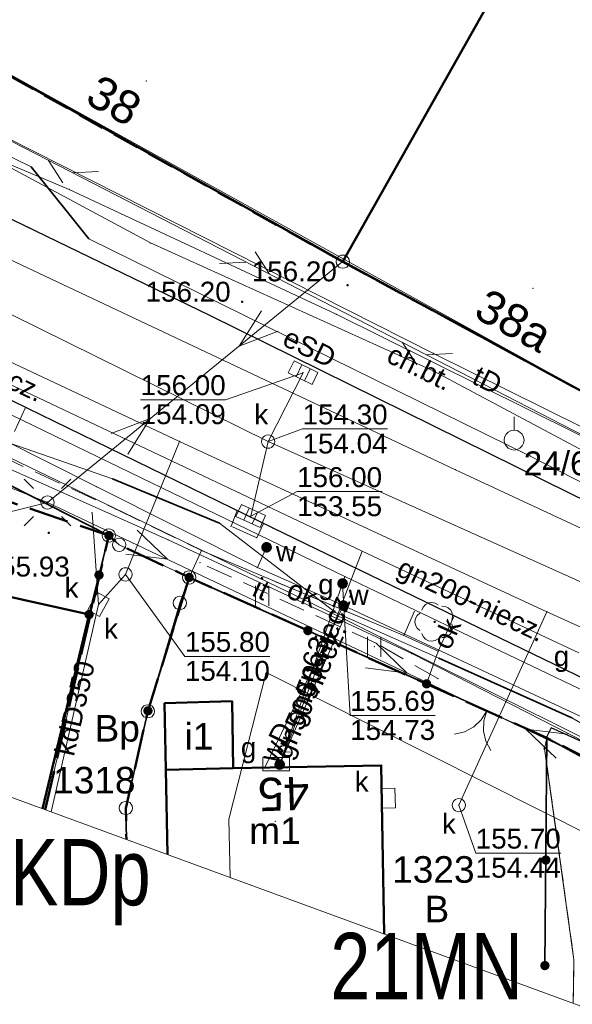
# Model space of a CAD drawing. Header units: metres. Extents: x 6492566 to 6492823, y 5613584 to 5613735.
# Tile 5 of 32: x 6492675 to 6492696, y 5613631 to 5613668. Entities that reach past the tile are written whole.
import ezdxf
from ezdxf.enums import TextEntityAlignment as Align

# ---------------------------------------------------------------- set-up
doc = ezdxf.new("R2010")
doc.units = ezdxf.units.M
for name, pattern in [('L_0_06', [2, 1.5, -0.5]), ('L_2_17', [0]), ('PRZER1-1', [2, 1, -1]), ('PRZER2-1', [3, 2, -1])]:
    doc.linetypes.add(name, pattern=pattern)
doc.layers.get('0').update_dxf_attribs({"linetype": 'CONTINUOUS', "lineweight": 18, "true_color": 0x000000})
for name, color, linetype, lineweight in [('GEPADR', 7, 'CONTINUOUS', 18), ('GEPADR_O', 7, 'CONTINUOUS', 18), ('GEPPGD', 7, 'CONTINUOUS', 18), ('GESBLO', 7, 'CONTINUOUS', 18), ('GESBZO', 7, 'CONTINUOUS', 50), ('GESBZO_O', 7, 'CONTINUOUS', 50), ('GESDZI', 7, 'CONTINUOUS', 18), ('GESDZI_O', 7, 'CONTINUOUS', 18), ('GOSRBG', 7, 'CONTINUOUS', 18), ('GSLINK', 7, 'CONTINUOUS', 18), ('GSLINK_O', 7, 'CONTINUOUS', 18), ('GSLKBR', 7, 'CONTINUOUS', 18), ('GSLKOG', 7, 'CONTINUOUS', 35), ('GSLKRW', 7, 'CONTINUOUS', 25), ('GSLTZI', 7, 'PRZER2-1', 18), ('GSLTZI_O', 7, 'PRZER2-1', 18), ('GSPPPK', 7, 'CONTINUOUS', 18), ('GSPPPK_O', 7, 'CONTINUOUS', 18), ('GSPPRB', 7, 'CONTINUOUS', 18), ('GSPWPS', 7, 'CONTINUOUS', 13), ('GSPWPS_O', 7, 'CONTINUOUS', 13), ('GSSKOD', 7, 'PRZER2-1', 18), ('GSSKOD_O', 7, 'PRZER2-1', 18), ('GSSUTR', 7, 'PRZER2-1', 18), ('GULLOB', 7, 'CONTINUOUS', 35), ('GUPELA', 7, 'CONTINUOUS', 18), ('GUPIWZ', 7, 'CONTINUOUS', 18), ('GUPIWZ_O', 7, 'CONTINUOUS', 18), ('GUPPRZ', 7, 'CONTINUOUS', 18), ('GUPPRZ_O', 7, 'CONTINUOUS', 18), ('GUPZCP', 7, 'CONTINUOUS', 18)]:
    doc.layers.add(name, color=color, linetype=linetype, lineweight=lineweight)
for name, color, linetype, lineweight, true_color in [('GESUZY', 7, 'PRZER1-1', 18, 0x008000), ('GESUZY_O', 7, 'PRZER1-1', 18, 0x008000), ('GSPRDL', 7, 'CONTINUOUS', 18, 0x008000), ('GULEPR', 1, 'CONTINUOUS', 18, 0xff0000), ('GULEPR_O', 1, 'CONTINUOUS', 18, 0xff0000), ('GULGPR', 7, 'CONTINUOUS', 18, 0xbfbf00), ('GULGPR_O', 7, 'CONTINUOUS', 18, 0xbfbf00), ('GULKPR', 7, 'CONTINUOUS', 18, 0x803300), ('GULKPR_O', 7, 'CONTINUOUS', 18, 0x803300), ('GULTPR', 7, 'CONTINUOUS', 18, 0xff9100), ('GULTPR_O', 7, 'CONTINUOUS', 18, 0xff9100), ('GULWPR', 5, 'CONTINUOUS', 18, 0x0000ff), ('GULWPR_O', 5, 'CONTINUOUS', 18, 0x0000ff), ('GUPGSG', 7, 'CONTINUOUS', 18, 0xbfbf00), ('GUPGSG_O', 7, 'CONTINUOUS', 18, 0xbfbf00), ('GUPGZA', 7, 'CONTINUOUS', 18, 0xbfbf00), ('GUPGZA_O', 7, 'CONTINUOUS', 18, 0xbfbf00), ('GUPKKS', 7, 'CONTINUOUS', 18, 0x803300), ('GUPKSD', 7, 'CONTINUOUS', 18, 0x803300), ('GUPKSD_O', 7, 'CONTINUOUS', 18, 0x803300), ('GUPWZA', 5, 'CONTINUOUS', 18, 0x0000ff), ('GUPWZA_O', 5, 'CONTINUOUS', 18, 0x0000ff), ('mpzp_linia_zabudowy_nieprzekraczalna', 7, 'L_2_17', 18, 0xd2691e), ('mpzp_linie_rozgraniczajace', 7, 'L_0_06', 50, 0xd2691e)]:
    doc.layers.add(name, color=color, linetype=linetype, lineweight=lineweight, true_color=true_color)
doc.styles.add('Arial', font='Arial.ttf')
doc.styles.add('GEO-INFO', font='Arial')
doc.linetypes.add('L_2_17_SHX', pattern='A,0,-0.25,[5,mdcp Biasa 06 III 2025.shx,S=0.05,R=0,X=0,Y=0],-0.5,[6,mdcp Biasa 06 III 2025.shx,S=0.05,R=0,X=0,Y=0],-0.5,[7,mdcp Biasa 06 III 2025.shx,S=0.05,R=0,X=0,Y=0],-0.5,[8,mdcp Biasa 06 III 2025.shx,S=0.05,R=0,X=0,Y=0],-0.5,-0.5,-0.5,-0.5,-0.5,-0.25', length=4.5)

# ---------------------------------------------------------------- blocks, each defined once
blk = doc.blocks.new('SOPGM')
at = {"color": 0}
blk.add_lwpolyline([(0, 1.75), (0, 0.75)], dxfattribs=at)
blk.add_lwpolyline([(0, 0.75), (0.231763, 0.713292), (0.440839, 0.606763), (0.606763, 0.440839), (0.713292, 0.231763), (0.75, 0), (0.713292, -0.231763), (0.606763, -0.440839), (0.440839, -0.606763), (0.231763, -0.713292), (0, -0.75), (-0.231763, -0.713292), (-0.440839, -0.606763), (-0.606763, -0.440839), (-0.713292, -0.231763), (-0.75, 0), (-0.713292, 0.231763), (-0.606763, 0.440839), (-0.440839, 0.606763), (-0.231763, 0.713292)], close=True, dxfattribs=at)
blk = doc.blocks.new('SPDLP')
blk.add_hatch(color=0).paths.add_polyline_path([(0, -0.09), (0.027812, -0.085595), (0.052901, -0.072812), (0.072812, -0.052901), (0.085595, -0.027812), (0.09, 0), (0.085595, 0.027812), (0.072812, 0.052901), (0.052901, 0.072812), (0.027812, 0.085595), (0, 0.09), (-0.027812, 0.085595), (-0.052901, 0.072812), (-0.072812, 0.052901), (-0.085595, 0.027812), (-0.09, 0), (-0.085595, -0.027812), (-0.072812, -0.052901), (-0.052901, -0.072812), (-0.027812, -0.085595)])
at = {"color": 0}
for points in [[(-0.648554, 1.126667), (-0.481106, 1.325358), (-0.255912, 1.454989), (0, 1.5), (0.255912, 1.454989), (0.481106, 1.325358), (0.648554, 1.126667)], [(-1.271938, -0.268652), (-1.40916, -0.048001), (-1.462858, 0.20623), (-1.426585, 0.463525), (-1.304695, 0.693003), (-1.11182, 0.867117), (-0.871109, 0.964971)], [(0.871109, 0.964971), (1.11182, 0.867117), (1.304695, 0.693003), (1.426585, 0.463525), (1.462858, 0.20623), (1.40916, -0.048001), (1.271938, -0.268652)], [(-0.137547, -1.292703), (-0.389802, -1.355024), (-0.648184, -1.327532), (-0.881678, -1.213525), (-1.062258, -1.026689), (-1.168249, -0.78945), (-1.186929, -0.530282)], [(1.186929, -0.530282), (1.168249, -0.78945), (1.062258, -1.026689), (0.881678, -1.213525), (0.648184, -1.327532), (0.389802, -1.355024), (0.137547, -1.292703)]]:
    blk.add_lwpolyline(points, dxfattribs=at)
blk = doc.blocks.new('SPTRW')
at = {"color": 0}
for points in [[(-0.51332, 0.7233), (-0.51332, -0.7767)], [(0.48668, -0.7767), (0.48668, 0.7233)]]:
    blk.add_lwpolyline(points, dxfattribs=at)
blk = doc.blocks.new('KOLO')
blk.add_hatch(color=0).paths.add_polyline_path([(-0.5, 0), (-0.482963, -0.12941), (-0.433013, -0.25), (-0.353553, -0.353553), (-0.25, -0.433013), (-0.12941, -0.482963), (0, -0.5), (0.12941, -0.482963), (0.25, -0.433013), (0.353553, -0.353553), (0.433013, -0.25), (0.482963, -0.12941), (0.5, 0), (0.482963, 0.12941), (0.433013, 0.25), (0.353553, 0.353553), (0.25, 0.433013), (0.12941, 0.482963), (0, 0.5), (-0.12941, 0.482963), (-0.25, 0.433013), (-0.353553, 0.353553), (-0.433013, 0.25), (-0.482963, 0.12941)])
blk = doc.blocks.new('OKRAG_PELNY')
at = {"color": 0}
blk.add_lwpolyline([(0, 0.5), (0.12941, 0.482963), (0.25, 0.433013), (0.353553, 0.353553), (0.433013, 0.25), (0.482963, 0.12941), (0.5, 0), (0.482963, -0.12941), (0.433013, -0.25), (0.353553, -0.353553), (0.25, -0.433013), (0.12941, -0.482963), (0, -0.5), (-0.12941, -0.482963), (-0.25, -0.433013), (-0.353553, -0.353553), (-0.433013, -0.25), (-0.482963, -0.12941), (-0.5, 0), (-0.482963, 0.12941), (-0.433013, 0.25), (-0.353553, 0.353553), (-0.25, 0.433013), (-0.12941, 0.482963)], close=True, dxfattribs=at)
blk = doc.blocks.new('SUUS05')
at = {"color": 0}
blk.add_lwpolyline([(0.5, -0.25), (-0.5, -0.25), (-0.5, 0.25), (0.5, 0.25)], close=True, dxfattribs=at)
for points in [[(-0.175, -0.25), (-0.175, 0.25)], [(0.175, -0.25), (0.175, 0.25)]]:
    blk.add_lwpolyline(points, dxfattribs=at)
blk = doc.blocks.new('PROSTOKAT1_5-1_PELNY')
at = {"color": 0}
blk.add_lwpolyline([(0.75, -0.5), (-0.75, -0.5), (-0.75, 0.5), (0.75, 0.5)], close=True, dxfattribs=at)
blk = doc.blocks.new('SLBRA')
at = {"color": 0}
for points in [[(1.732051, 1), (1.414214, 0.585786), (1, 0.267949), (0.517638, 0.068148), (0, 0)], [(0, 0), (0.517638, -0.068148), (1, -0.267949), (1.414214, -0.585786), (1.732051, -1)]]:
    blk.add_lwpolyline(points, dxfattribs=at)
blk = doc.blocks.new('SUTP1')
at = {"color": 0}
for points in [[(1.865, 0), (0.135, 1)], [(-0.135, 0), (-1.865, -1)]]:
    blk.add_lwpolyline(points, dxfattribs=at)
blk = doc.blocks.new('SUEP1')
at = {"color": 0}
blk.add_lwpolyline([(-1.5, -1), (1.5, 0), (-1.5, 1)], dxfattribs=at)
blk = doc.blocks.new('POINT')
at = {"color": 0}
blk.add_point((0, 0), dxfattribs=at)
blk = doc.blocks.new('SUEO')
blk.add_hatch(color=0).paths.add_polyline_path([(-0.002174, 0.089974), (0.023762, 0.086807), (0.042561, 0.0793), (0.060131, 0.066965), (0.076266, 0.047786), (0.086234, 0.025762), (0.089972, 0.002226), (0.088646, -0.015553), (0.081114, -0.038994), (0.066834, -0.060276), (0.049699, -0.075033), (0.027576, -0.085671), (0.004027, -0.08991), (-0.019639, -0.087831), (-0.040932, -0.080154), (-0.059082, -0.067892), (-0.073734, -0.051607), (-0.08374, -0.032979), (-0.089221, -0.011817), (-0.089063, 0.012951), (-0.082571, 0.035806), (-0.069528, 0.057148), (-0.048957, 0.075519), (-0.026898, 0.085887)])
at = {"color": 0}
for points in [[(-1.767767, 1.767767), (-1.06066, 1.06066)], [(1.767767, 1.767767), (1.06066, 1.06066)], [(-1.767767, -1.767767), (-1.06066, -1.06066)], [(1.767767, -1.767767), (1.06066, -1.06066)]]:
    blk.add_lwpolyline(points, dxfattribs=at)
blk = doc.blocks.new('SZAFA1')
at = {"color": 0}
blk.add_lwpolyline([(-1, -0.5), (-1, 0.5), (1, 0.5), (1, -0.5)], close=True, dxfattribs=at)
blk = doc.blocks.new('PION_C')
at = {"color": 0}
blk.add_lwpolyline([(0, 0.5), (0, -0.5)], dxfattribs=at)
blk = doc.blocks.new('EPPGS')
at = {"color": 0}
blk.add_lwpolyline([(0, 0.5), (0.154508, 0.475528), (0.293893, 0.404508), (0.404508, 0.293893), (0.475528, 0.154508), (0.5, 0), (0.475528, -0.154508), (0.404508, -0.293893), (0.293893, -0.404508), (0.154508, -0.475528), (0, -0.5), (-0.154508, -0.475528), (-0.293893, -0.404508), (-0.404508, -0.293893), (-0.475528, -0.154508), (-0.5, 0), (-0.475528, 0.154508), (-0.404508, 0.293893), (-0.293893, 0.404508), (-0.154508, 0.475528)], close=True, dxfattribs=at)
blk = doc.blocks.new('EPPGN')
blk.add_hatch(color=0).paths.add_polyline_path([(0, -0.09), (0.027812, -0.085595), (0.052901, -0.072812), (0.072812, -0.052901), (0.085595, -0.027812), (0.09, 0), (0.085595, 0.027812), (0.072812, 0.052901), (0.052901, 0.072812), (0.027812, 0.085595), (0, 0.09), (-0.027812, 0.085595), (-0.052901, 0.072812), (-0.072812, 0.052901), (-0.085595, 0.027812), (-0.09, 0), (-0.085595, -0.027812), (-0.072812, -0.052901), (-0.052901, -0.072812), (-0.027812, -0.085595)])

msp = doc.modelspace()

# ---------------------------------------------------------------- linework, layer by layer
at = {"layer": 'GESBLO', "color": 7, "linetype": 'Continuous', "lineweight": 18, "elevation": 10.18}
msp.add_lwpolyline([(6492653.089, 5613646.957), (6492653.09, 5613648.163), (6492653.824, 5613651.4), (6492662.294, 5613649.425), (6492667.153, 5613648.292), (6492677.428, 5613645.999), (6492675.677, 5613638.682)], dxfattribs=at)
at = {"layer": 'GESBZO', "color": 7, "linetype": 'Continuous', "lineweight": 50, "elevation": 10.18}
for points in [[(6492669.1, 5613669.29), (6492686.99, 5613659.29), (6492692.99, 5613669.94), (6492693.37, 5613670.79), (6492693.18, 5613670.89), (6492675.45, 5613680.69)], [(6492698.202, 5613653.21), (6492686.99, 5613659.29), (6492692.99, 5613669.94), (6492694.55, 5613669.05), (6492696.64, 5613672.85), (6492706.19, 5613667.6), (6492704.133, 5613663.878)], [(6492680.276, 5613642.665), (6492682.815, 5613642.735), (6492682.859, 5613640.216), (6492680.323, 5613640.146)]]:
    msp.add_lwpolyline(points, close=True, dxfattribs=at)
for points in [[(6492662.294, 5613649.425), (6492662.726, 5613651.275), (6492667.597, 5613650.201), (6492667.153, 5613648.292), (6492677.428, 5613645.999), (6492675.677, 5613638.682)], [(6492682.859, 5613640.216), (6492688.439, 5613640.321), (6492688.541, 5613633.97)], [(6492680.383, 5613636.959), (6492680.323, 5613640.146), (6492682.859, 5613640.216)]]:
    msp.add_lwpolyline(points, dxfattribs=at)
at = {"layer": 'GESDZI', "color": 7, "linetype": 'Continuous', "lineweight": 18, "elevation": 10.22}
for points in [[(6492663.734, 5613669.427), (6492667.694, 5613694.981), (6492667.899, 5613691.347), (6492683.044, 5613692.094), (6492682.449, 5613684.063), (6492695.29, 5613683.17), (6492693.37, 5613670.79), (6492692.99, 5613669.94), (6492686.99, 5613659.29), (6492669.1, 5613669.29)], [(6492695.29, 5613683.17), (6492723.1, 5613681.071), (6492721.537, 5613668.187), (6492718.635, 5613644.265), (6492717.674, 5613642.532), (6492698.202, 5613653.21), (6492686.99, 5613659.29), (6492692.99, 5613669.94), (6492693.37, 5613670.79)]]:
    msp.add_lwpolyline(points, close=True, dxfattribs=at)
for points in [[(6492652.284, 5613672.127), (6492657.755, 5613670.615), (6492660.952, 5613669.646), (6492663.734, 5613669.427), (6492669.1, 5613669.29), (6492686.99, 5613659.29), (6492698.202, 5613653.21), (6492717.674, 5613642.532)], [(6492817.395, 5613588.384), (6492808.785, 5613592.168), (6492808.786, 5613592.768), (6492805.441, 5613594.169), (6492785.252, 5613602.616), (6492780.941, 5613604.274), (6492776.103, 5613605.919), (6492765.546, 5613610.193), (6492750.941, 5613616.108), (6492734.316, 5613622.599), (6492717.505, 5613629.843), (6492705.319, 5613635.902), (6492694.68, 5613641.356), (6492681.198, 5613647.4), (6492678.56, 5613648.628), (6492678.176, 5613648.975), (6492673.667, 5613651.256), (6492663.793, 5613655.484), (6492656.338, 5613658.589), (6492653.083, 5613659.987), (6492652.445, 5613660.206)], [(6492653.083, 5613659.987), (6492656.338, 5613658.589), (6492663.793, 5613655.484), (6492673.667, 5613651.256), (6492678.176, 5613648.975), (6492675.776, 5613638.646)], [(6492675.776, 5613638.646), (6492678.176, 5613648.975)], [(6492678.176, 5613648.975), (6492678.56, 5613648.628), (6492681.198, 5613647.4), (6492680.847, 5613646.436), (6492679.641, 5613642.355), (6492678.814, 5613638.714), (6492678.833, 5613637.526)], [(6492678.833, 5613637.526), (6492678.814, 5613638.714), (6492679.641, 5613642.355), (6492680.847, 5613646.436), (6492681.198, 5613647.4), (6492694.68, 5613641.356), (6492694.592, 5613640.947), (6492695.699, 5613632.997), (6492695.671, 5613631.358)], [(6492695.671, 5613631.358), (6492695.699, 5613632.997), (6492694.592, 5613640.947), (6492694.68, 5613641.356), (6492705.319, 5613635.902), (6492705.742, 5613629.479), (6492705.79, 5613627.63)]]:
    msp.add_lwpolyline(points, dxfattribs=at)
at = {"layer": 'GESUZY', "color": 96, "linetype": 'PRZER1-1', "lineweight": 18, "ltscale": 0.5, "true_color": 0x008000, "elevation": 10.08}
for points in [[(6492663.734, 5613669.427), (6492667.694, 5613694.981), (6492667.899, 5613691.347), (6492683.044, 5613692.094), (6492682.449, 5613684.063), (6492695.29, 5613683.17), (6492693.37, 5613670.79), (6492692.99, 5613669.94), (6492686.99, 5613659.29), (6492669.1, 5613669.29)], [(6492695.29, 5613683.17), (6492723.1, 5613681.071), (6492721.537, 5613668.187), (6492718.635, 5613644.265), (6492717.674, 5613642.532), (6492698.202, 5613653.21), (6492686.99, 5613659.29), (6492692.99, 5613669.94), (6492693.37, 5613670.79)]]:
    msp.add_lwpolyline(points, close=True, dxfattribs=at)
for points in [[(6492652.284, 5613672.127), (6492657.755, 5613670.615), (6492660.952, 5613669.646), (6492663.734, 5613669.427), (6492669.1, 5613669.29), (6492686.99, 5613659.29), (6492698.202, 5613653.21), (6492717.674, 5613642.532)], [(6492817.395, 5613588.384), (6492808.785, 5613592.168), (6492808.786, 5613592.768), (6492805.441, 5613594.169), (6492785.252, 5613602.616), (6492780.941, 5613604.274), (6492776.103, 5613605.919), (6492765.546, 5613610.193), (6492750.941, 5613616.108), (6492741.98, 5613619.61), (6492734.316, 5613622.599), (6492717.505, 5613629.843), (6492705.319, 5613635.902), (6492694.68, 5613641.356), (6492681.198, 5613647.4), (6492678.56, 5613648.628), (6492678.176, 5613648.975), (6492673.667, 5613651.256), (6492663.793, 5613655.484), (6492656.338, 5613658.589), (6492653.083, 5613659.987), (6492652.445, 5613660.206)], [(6492653.083, 5613659.987), (6492656.338, 5613658.589), (6492663.793, 5613655.484), (6492673.667, 5613651.256), (6492678.176, 5613648.975), (6492675.776, 5613638.646)], [(6492675.776, 5613638.646), (6492678.176, 5613648.975), (6492678.56, 5613648.628), (6492681.198, 5613647.4), (6492680.847, 5613646.436), (6492679.641, 5613642.355), (6492678.814, 5613638.714), (6492678.833, 5613637.526)], [(6492678.833, 5613637.526), (6492678.814, 5613638.714), (6492679.641, 5613642.355), (6492680.847, 5613646.436), (6492681.198, 5613647.4), (6492694.68, 5613641.356), (6492694.592, 5613640.947), (6492695.699, 5613632.997), (6492695.671, 5613631.358)], [(6492695.671, 5613631.358), (6492695.699, 5613632.997), (6492694.592, 5613640.947), (6492694.68, 5613641.356), (6492705.319, 5613635.902), (6492705.742, 5613629.479), (6492705.79, 5613627.63)]]:
    msp.add_lwpolyline(points, dxfattribs=at)
at = {"layer": 'GOSRBG', "color": 7, "linetype": 'Continuous', "lineweight": 18, "elevation": 10.04}
msp.add_lwpolyline([(6492817.555, 5613644.538), (6492815.362, 5613734.12), (6492701.054, 5613732.094), (6492651.49, 5613730.982), (6492652.622, 5613647.128), (6492704.994, 5613627.943), (6492817.382, 5613583.79)], close=True, dxfattribs=at)
at = {"layer": 'GSLINK', "color": 7, "linetype": 'Continuous', "lineweight": 18, "elevation": 10.18}
for points in [[(6492681.198, 5613647.4), (6492681.66, 5613648.41), (6492689.287, 5613645.213), (6492690.585, 5613644.615), (6492690.144, 5613643.39)], [(6492691.182, 5613645.955), (6492690.585, 5613644.615)]]:
    msp.add_lwpolyline(points, dxfattribs=at)
at = {"layer": 'GSLKBR', "color": 7, "linetype": 'Continuous', "lineweight": 18, "elevation": 10.18}
msp.add_lwpolyline([(6492690.144, 5613643.39), (6492694.68, 5613641.356)], dxfattribs=at)
at = {"layer": 'GSLKOG', "color": 7, "linetype": 'Continuous', "lineweight": 35, "elevation": 10.18}
for points in [[(6492678.176, 5613648.975), (6492673.667, 5613651.256), (6492663.793, 5613655.484)], [(6492678.176, 5613648.975), (6492677.428, 5613645.999)], [(6492681.198, 5613647.4), (6492679.641, 5613642.355), (6492678.814, 5613638.714), (6492678.833, 5613637.526)], [(6492690.144, 5613643.39), (6492681.198, 5613647.4)], [(6492700.71, 5613638.05), (6492694.68, 5613641.356), (6492694.604, 5613632.78)]]:
    msp.add_lwpolyline(points, dxfattribs=at)
at = {"layer": 'GSLKRW', "color": 7, "linetype": 'Continuous', "lineweight": 25, "elevation": 10.18}
for points in [[(6492652.31, 5613670.174), (6492667.206, 5613664.205), (6492674.168, 5613661.056), (6492681.969, 5613657.27), (6492694.606, 5613651.035), (6492702.151, 5613647.322), (6492715.546, 5613641.242)], [(6492652.399, 5613663.632), (6492660.558, 5613660.207), (6492667.862, 5613657.296), (6492684.349, 5613649.26), (6492702.281, 5613640.585), (6492734.089, 5613626.294), (6492754.548, 5613617.511), (6492770.842, 5613611.225), (6492773.69, 5613610.02)], [(6492700.71, 5613638.05), (6492701.13, 5613638.9), (6492694.84, 5613641.73), (6492694.68, 5613641.401)]]:
    msp.add_lwpolyline(points, dxfattribs=at)
at = {"layer": 'GSLTZI', "color": 7, "linetype": 'PRZER2-1', "lineweight": 18, "ltscale": 0.5, "elevation": 10.1}
msp.add_lwpolyline([(6492690.57, 5613643.59), (6492688.25, 5613644.92), (6492681.61, 5613647.95)], dxfattribs=at)
at = {"layer": 'GSPPRB', "color": 7, "linetype": 'Continuous', "lineweight": 18}
for p in [(6492675.241, 5613662.855, 10.28), (6492676.68, 5613662.01, 10.28), (6492677.422, 5613660.154, 10.28), (6492679.739, 5613659.998, 10.28), (6492686.953, 5613659.268, 10.28), (6492681.969, 5613657.27, 10.28), (6492686.74, 5613657.31, 10.28), (6492690.402, 5613655.836, 10.28), (6492690.387, 5613655.177, 10.28), (6492675.028, 5613653.803, 10.28), (6492680.839, 5613652.521, 10.28), (6492694.053, 5613651.965, 10.28), (6492691.229, 5613651.454, 10.28), (6492678.314, 5613651.116, 10.28), (6492677.696, 5613650.82, 10.28), (6492694.606, 5613651.035, 10.28), (6492678.42, 5613649.98, 10.28), (6492677.542, 5613649.84, 10.28), (6492683.008, 5613649.914, 10.28), (6492682.336, 5613649.442, 10.28), (6492682.777, 5613649.323, 10.28), (6492684.001, 5613649.43, 10.28), (6492684.349, 5613649.26, 10.28), (6492678.176, 5613648.975, 10.28), (6492683.745, 5613648.889, 10.28), (6492680.405, 5613648.815, 10.28), (6492681.66, 5613648.41, 10.28), (6492681.61, 5613647.95, 10.28), (6492683.774, 5613647.768, 10.28), (6492681.198, 5613647.4, 10.28), (6492687.07, 5613647.43, 10.28), (6492689.89, 5613646.58, 10.28), (6492677.428, 5613645.999, 10.28), (6492677.428, 5613645.999, 10.28), (6492686.714, 5613646.082, 10.28), (6492691.182, 5613645.955, 10.28), (6492694.68, 5613646.107, 10.28), (6492689.287, 5613645.213, 10.28), (6492688.25, 5613644.92, 10.28), (6492689.583, 5613644.532, 10.28), (6492690.585, 5613644.615, 10.28), (6492690.608, 5613644.355, 10.28), (6492690.144, 5613643.39, 10.28), (6492690.57, 5613643.59, 10.28), (6492680.276, 5613642.665, 10.28), (6492682.815, 5613642.735, 10.28), (6492679.641, 5613642.355, 10.28), (6492695.618, 5613642.115, 10.28), (6492694.84, 5613641.73, 10.28), (6492694.68, 5613641.401, 10.28), (6492694.68, 5613641.356, 10.28), (6492688.439, 5613640.321, 10.28), (6492680.323, 5613640.146, 10.28), (6492682.859, 5613640.216, 10.28), (6492684.047, 5613640.238, 10.28), (6492678.814, 5613638.714, 10.28), (6492694.604, 5613632.78, 10.28)]:
    msp.add_point(p, dxfattribs=at)
at = {"layer": 'GSSKOD', "color": 7, "linetype": 'PRZER2-1', "lineweight": 18, "ltscale": 0.5, "elevation": 10.18}
for points in [[(6492652.284, 5613672.127), (6492655.243, 5613671.309), (6492655.121, 5613670.869), (6492656.067, 5613670.607), (6492656.189, 5613671.048), (6492657.755, 5613670.615), (6492657.878, 5613670.56), (6492659.283, 5613670.171), (6492663.68, 5613668.907), (6492665.61, 5613668.55), (6492665.75, 5613669.05), (6492666.1, 5613670.34), (6492669.18, 5613669.179), (6492686.953, 5613659.268), (6492698.202, 5613653.21), (6492715.18, 5613643.9), (6492717.55, 5613646.237), (6492719.042, 5613647.619), (6492724.875, 5613646.943), (6492724.532, 5613646.399), (6492722.989, 5613639.976), (6492733.062, 5613635.871), (6492735.956, 5613634.691), (6492752, 5613627.83)], [(6492752, 5613627.83), (6492750.17, 5613626.06), (6492742.377, 5613629.195), (6492728.372, 5613635.462), (6492715.546, 5613641.242), (6492702.151, 5613647.322), (6492694.606, 5613651.035), (6492681.969, 5613657.27), (6492674.168, 5613661.056), (6492667.206, 5613664.205), (6492652.31, 5613670.174)], [(6492663.136, 5613657.013), (6492678.42, 5613649.98), (6492681.66, 5613648.41), (6492689.287, 5613645.213), (6492689.89, 5613646.58), (6492684.349, 5613649.26), (6492684.001, 5613649.43), (6492683.745, 5613648.889), (6492682.777, 5613649.323), (6492683.008, 5613649.914), (6492675.028, 5613653.803), (6492674.382, 5613652.343)]]:
    msp.add_lwpolyline(points, dxfattribs=at)
at = {"layer": 'GSSUTR', "color": 7, "linetype": 'PRZER2-1', "lineweight": 18, "ltscale": 0.5, "elevation": 10.1}
for points in [[(6492683.961, 5613646.728), (6492683.951, 5613646.708), (6492683.971, 5613646.708)], [(6492688.177, 5613644.805), (6492688.167, 5613644.785), (6492688.187, 5613644.785)]]:
    msp.add_lwpolyline(points, close=True, dxfattribs=at)
at = {"layer": 'GULEPR', "color": 1, "linetype": 'Continuous', "lineweight": 18, "true_color": 0xff0000, "elevation": 10.14}
for points in [[(6492652.426, 5613661.589), (6492656.6, 5613659.98), (6492666.06, 5613656.05), (6492668.88, 5613663.82), (6492669.71, 5613664.94), (6492676.68, 5613662.01), (6492686.74, 5613657.31), (6492697.62, 5613651.91), (6492698.31, 5613652.43), (6492699.85, 5613650.63), (6492702.55, 5613648.34), (6492711.12, 5613644.18), (6492713.96, 5613642.69)], [(6492671.492, 5613664.564), (6492672.382, 5613664.25), (6492675.241, 5613662.855), (6492677.422, 5613660.154), (6492694.053, 5613651.965), (6492696.775, 5613650.574), (6492713.641, 5613643.503), (6492715.635, 5613643.056), (6492722.564, 5613641.912), (6492723.771, 5613642.078), (6492725.589, 5613641.656)], [(6492652.414, 5613662.531), (6492659.41, 5613659.8), (6492664.874, 5613657.665), (6492670.634, 5613654.675), (6492674.441, 5613652.451), (6492678.314, 5613651.116), (6492682.336, 5613649.442), (6492686.714, 5613646.082), (6492690.608, 5613644.355), (6492695.618, 5613642.115), (6492701.276, 5613638.849), (6492705.915, 5613636.777), (6492712.143, 5613633.683), (6492717.885, 5613631.132), (6492726.974, 5613626.883), (6492732.42, 5613624.176), (6492736.299, 5613622.695)], [(6492652.437, 5613660.786), (6492654.22, 5613660.033), (6492664.11, 5613656.094), (6492680.405, 5613648.815), (6492689.583, 5613644.532), (6492702.605, 5613637.879), (6492720.659, 5613629.28), (6492726.562, 5613626.733), (6492736.299, 5613622.695)], [(6492817.395, 5613588.453), (6492803.12, 5613594.6), (6492768.79, 5613609.11), (6492750.74, 5613616.41), (6492735.2, 5613622.65), (6492707.44, 5613635.26), (6492675.86, 5613650.22), (6492652.454, 5613659.557)], [(6492675.86, 5613650.22), (6492686.953, 5613659.268)], [(6492675.86, 5613650.22), (6492667.696, 5613648.171)]]:
    msp.add_lwpolyline(points, dxfattribs=at)
msp.add_lwpolyline([(6492671.492, 5613664.564), (6492672.079, 5613664.098), (6492679.739, 5613659.998), (6492690.387, 5613655.177), (6492697.04, 5613651.642), (6492705.213, 5613647.651), (6492714.358, 5613642.985), (6492722.731, 5613639.608), (6492733.506, 5613635.011), (6492735.628, 5613634.033), (6492745.018, 5613629.686), (6492750.541, 5613627.228), (6492761.637, 5613623.011), (6492761.456, 5613622.49), (6492758.68, 5613616.242), (6492758.463, 5613615.73, 0.330388), (6492758.86, 5613614.743), (6492760.625, 5613614.224), (6492766.613, 5613611.796), (6492773.632, 5613609.176), (6492781.042, 5613606.534), (6492785.924, 5613604.741)], format="xyb", dxfattribs=at)
at = {"layer": 'GULGPR', "color": 52, "linetype": 'Continuous', "lineweight": 18, "true_color": 0xbfbf00, "elevation": 10.14}
for points in [[(6492652.407, 5613662.988), (6492663.52, 5613658.4), (6492666.81, 5613657.24), (6492687.07, 5613647.43), (6492695.88, 5613643.22), (6492703.88, 5613639.24), (6492718.65, 5613632.56), (6492725.12, 5613629.54), (6492727.66, 5613628.35), (6492737.38, 5613624.27), (6492761.89, 5613613.08), (6492763.74, 5613612.35), (6492774.47, 5613607.9), (6492782.55, 5613604.7), (6492791.45, 5613601.22), (6492811.47, 5613594.32), (6492817.406, 5613592.295)], [(6492666.44, 5613658.46), (6492687.72, 5613648.39)], [(6492665.8, 5613656.07), (6492687.03, 5613645.84)], [(6492687.72, 5613648.39), (6492684.61, 5613640.35)], [(6492687.72, 5613648.39), (6492695.88, 5613644.56)], [(6492687.07, 5613647.43), (6492686.98, 5613647.17), (6492684.77, 5613640.82)], [(6492687.03, 5613645.84), (6492684.61, 5613640.35)], [(6492687.03, 5613645.84), (6492704.56, 5613637.12), (6492726.11, 5613627.21)], [(6492684.77, 5613640.82), (6492684.61, 5613640.35), (6492684.48, 5613640.37)]]:
    msp.add_lwpolyline(points, dxfattribs=at)
at = {"layer": 'GULKPR', "color": 36, "linetype": 'Continuous', "lineweight": 18, "true_color": 0x803300, "elevation": 10.14}
for points in [[(6492707.084, 5613642.235), (6492684.178, 5613652.512), (6492658.291, 5613665.295), (6492652.351, 5613667.157)], [(6492702.118, 5613634.825), (6492704.087, 5613641.863), (6492694.68, 5613646.107), (6492680.839, 5613652.521), (6492662.408, 5613661.181), (6492656.016, 5613663.855), (6492652.377, 5613665.231)], [(6492684.178, 5613652.512), (6492685.493, 5613655.105)], [(6492677.78, 5613646.381), (6492678.8, 5613647.513), (6492680.839, 5613652.521)], [(6492684.178, 5613652.512), (6492683.519, 5613649.711)], [(6492677.78, 5613646.381), (6492677.542, 5613649.84)], [(6492677.78, 5613646.381), (6492675.997, 5613638.565)], [(6492691.359, 5613638.822), (6492694.68, 5613646.107)]]:
    msp.add_lwpolyline(points, dxfattribs=at)
at = {"layer": 'GULLOB', "color": 7, "linetype": 'Continuous', "lineweight": 35, "elevation": 10.12}
for points in [[(6492677.422, 5613660.154), (6492675.241, 5613662.855)], [(6492682.336, 5613649.442), (6492678.314, 5613651.116)], [(6492695.618, 5613642.115), (6492690.608, 5613644.355)]]:
    msp.add_lwpolyline(points, dxfattribs=at)
at = {"layer": 'GULTPR', "color": 30, "linetype": 'Continuous', "lineweight": 18, "true_color": 0xff9100, "elevation": 10.14}
for points in [[(6492769.704, 5613620.508), (6492722.589, 5613639.171), (6492702.205, 5613649.583), (6492664.589, 5613668.906), (6492664.86, 5613699.901), (6492651.914, 5613699.518)], [(6492652.408, 5613669.769), (6492664.315, 5613664.136), (6492691.229, 5613651.454), (6492716.383, 5613639.748), (6492724.595, 5613636.013), (6492752.803, 5613624.376), (6492769.291, 5613617.618)], [(6492664.589, 5613668.906), (6492668.861, 5613666.719), (6492690.402, 5613655.836), (6492707.33, 5613647.448), (6492714.294, 5613643.807), (6492714.67, 5613643.245), (6492718.665, 5613640.89), (6492722.589, 5613639.171), (6492722.959, 5613640.177), (6492722.713, 5613642.068), (6492723.198, 5613648.461), (6492719.957, 5613650.278)]]:
    msp.add_lwpolyline(points, dxfattribs=at)
at = {"layer": 'GULWPR', "color": 5, "linetype": 'Continuous', "lineweight": 18, "true_color": 0x0000ff, "elevation": 10.14}
for points in [[(6492652.416, 5613662.331), (6492655.626, 5613661.024), (6492664.151, 5613657.579), (6492665.259, 5613657.069), (6492677.696, 5613650.82), (6492683.774, 5613647.768), (6492687.012, 5613646.337), (6492699.474, 5613640.52), (6492704.487, 5613637.945), (6492716.594, 5613632.347), (6492724.633, 5613628.635), (6492726.097, 5613627.833), (6492734.383, 5613624.554), (6492744.506, 5613620.441), (6492750.975, 5613617.701), (6492757.632, 5613615.094), (6492762.886, 5613613.047), (6492763.401, 5613612.839), (6492772.701, 5613609.089), (6492773.29, 5613608.837), (6492787.81, 5613603.07), (6492790.172, 5613602.009), (6492813.481, 5613592.642), (6492817.402, 5613590.953)], [(6492683.774, 5613647.768), (6492684.117, 5613648.532)], [(6492687.012, 5613646.337), (6492684.047, 5613640.238)]]:
    msp.add_lwpolyline(points, dxfattribs=at)
at = {"layer": 'GUPPRZ_O', "color": 36, "linetype": 'Continuous', "lineweight": 9, "true_color": 0x803300, "elevation": 10.8, "flags": 128}
for points in [[(6492679.371, 5613654.092), (6492682.574, 5613654.092), (6492685.493, 5613655.105)], [(6492679.371, 5613654.092), (6492682.574, 5613654.092)], [(6492688.675, 5613652.989), (6492685.472, 5613652.989), (6492684.178, 5613652.512)], [(6492685.472, 5613652.989), (6492688.675, 5613652.989)], [(6492688.469, 5613650.629), (6492685.265, 5613650.629), (6492683.519, 5613649.711)], [(6492685.265, 5613650.629), (6492688.469, 5613650.629)], [(6492684.241, 5613644.424), (6492681.038, 5613644.424), (6492678.8, 5613647.513)], [(6492681.038, 5613644.424), (6492684.241, 5613644.424)], [(6492695.2, 5613637.013), (6492691.996, 5613637.013), (6492691.359, 5613638.822)], [(6492691.996, 5613637.013), (6492695.2, 5613637.013)]]:
    msp.add_lwpolyline(points, dxfattribs=at)
at = {"layer": 'GUPPRZ_O', "color": 52, "linetype": 'Continuous', "lineweight": 9, "true_color": 0xbfbf00, "elevation": 10.8, "flags": 128}
for points in [[(6492690.468, 5613642.201), (6492687.265, 5613642.201), (6492686.98, 5613647.17)], [(6492687.265, 5613642.201), (6492690.468, 5613642.201)]]:
    msp.add_lwpolyline(points, dxfattribs=at)
at = {"layer": 'mpzp_linia_zabudowy_nieprzekraczalna', "linetype": 'CONTINUOUS', "lineweight": 18}
for p, q in [((6492669.1, 5613669.29), (6492698.202, 5613653.21)), ((6492684.1, 5613643.82), (6492682.7, 5613638.29)), ((6492705.75, 5613632.92), (6492684.1, 5613643.82)), ((6492682.7, 5613638.29), (6492682.746, 5613636.093))]:
    msp.add_line(p, q, dxfattribs=at)
at = {"layer": 'mpzp_linia_zabudowy_nieprzekraczalna', "linetype": 'L_2_17_SHX', "lineweight": 18}
for p, q in [((6492669.1, 5613669.29), (6492698.202, 5613653.21)), ((6492684.1, 5613643.82), (6492682.7, 5613638.29)), ((6492705.75, 5613632.92), (6492684.1, 5613643.82)), ((6492682.7, 5613638.29), (6492682.746, 5613636.093))]:
    msp.add_line(p, q, dxfattribs=at)
at = {"layer": 'mpzp_linie_rozgraniczajace', "lineweight": 50, "flags": 128}
for points in [[(6492652.284, 5613672.138), (6492660.952, 5613669.646), (6492669.1, 5613669.29), (6492686.99, 5613659.29), (6492698.202, 5613653.21), (6492717.674, 5613642.532), (6492722.989, 5613639.976), (6492756.56, 5613626.16), (6492787.135, 5613613.854), (6492791.001, 5613613.594), (6492795.978, 5613613.434), (6492805.97, 5613613.503), (6492811.915, 5613622.567), (6492811.75, 5613646.235)], [(6492652.479, 5613657.724), (6492678.176, 5613648.975), (6492678.56, 5613648.628), (6492681.198, 5613647.4), (6492694.68, 5613641.356), (6492705.319, 5613635.902), (6492712.448, 5613632.372), (6492717.505, 5613629.843), (6492734.316, 5613622.599), (6492750.941, 5613616.108), (6492765.546, 5613610.193), (6492778.332, 5613605.157), (6492780.941, 5613604.274), (6492785.252, 5613602.616), (6492805.441, 5613594.169), (6492808.786, 5613592.768), (6492817.1, 5613588.63), (6492817.395, 5613588.508)], [(6492675.776, 5613638.646), (6492675.776, 5613638.646), (6492678.176, 5613648.975)], [(6492681.198, 5613647.4), (6492679.641, 5613642.355), (6492678.814, 5613638.714), (6492678.835, 5613637.526)]]:
    msp.add_lwpolyline(points, dxfattribs=at)

# ---------------------------------------------------------------- block references
at = {"layer": 'GEPADR', "color": 7, "lineweight": 18}
for p in [(6492679.58, 5613666.09, 10.28), (6492694.15, 5613658.28, 10.28), (6492684.45, 5613638.21, 10.28)]:
    msp.add_blockref('POINT', p, dxfattribs=at)
at = {"layer": 'GEPPGD', "color": 7, "lineweight": 18, "xscale": 0.5, "yscale": 0.5}
for name, p in [('EPPGS', (6492686.99, 5613659.29, 10.24)), ('EPPGS', (6492678.176, 5613648.975, 10.24)), ('EPPGS', (6492678.56, 5613648.628, 10.24)), ('EPPGS', (6492681.198, 5613647.4, 10.24)), ('EPPGS', (6492680.847, 5613646.436, 10.24)), ('EPPGS', (6492679.641, 5613642.355, 10.24)), ('EPPGN', (6492694.68, 5613641.356, 10.24)), ('EPPGN', (6492694.592, 5613640.947, 10.24)), ('EPPGS', (6492678.814, 5613638.714, 10.24))]:
    msp.add_blockref(name, p, dxfattribs=at)
at = {"layer": 'GSLKBR', "color": 7, "lineweight": 18, "xscale": 0.75, "yscale": 0.75, "rotation": 245.8545563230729}
msp.add_blockref('SLBRA', (6492692.412, 5613642.373, 10.18), dxfattribs=at)
at = {"layer": 'GSLKOG', "color": 7, "lineweight": 35, "xscale": 0.35, "yscale": 0.35}
for p in [(6492678.176, 5613648.975, 10.18), (6492678.176, 5613648.975, 10.18), (6492677.802, 5613647.487, 10.18), (6492681.198, 5613647.4, 10.18), (6492681.198, 5613647.4, 10.18), (6492677.428, 5613645.999, 10.18), (6492685.671, 5613645.395, 10.18), (6492690.144, 5613643.39, 10.18), (6492679.647, 5613642.375, 10.18), (6492694.639, 5613636.756, 10.18), (6492694.604, 5613632.78, 10.18)]:
    msp.add_blockref('KOLO', p, dxfattribs=at)
at = {"layer": 'GSPPPK', "color": 7, "lineweight": 18, "xscale": 0.5, "yscale": 0.5}
msp.add_blockref('SOPGM', (6492693.442, 5613652.57, 10.36), dxfattribs=at)
at = {"layer": 'GSPRDL', "color": 96, "lineweight": 18, "true_color": 0x008000, "xscale": 0.4999999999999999, "yscale": 0.5, "rotation": 89.99999931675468}
msp.add_blockref('SPDLP', (6492690.449, 5613645.725, 10.12), dxfattribs=at)
at = {"layer": 'GSPWPS', "color": 7, "lineweight": 13, "xscale": 0.09, "yscale": 0.09}
for p in [(6492687.17, 5613658.401, 10.08), (6492683.195, 5613657.778, 10.08), (6492675.909, 5613649.077, 10.08)]:
    msp.add_blockref('KOLO', p, dxfattribs=at)
at = {"layer": 'GSSUTR', "color": 7, "lineweight": 18, "xscale": 0.5, "yscale": 0.5}
for p in [(6492683.961, 5613646.718, 10.1), (6492688.177, 5613644.795, 10.1)]:
    msp.add_blockref('SPTRW', p, dxfattribs=at)
at = {"layer": 'GULEPR', "color": 1, "lineweight": 18, "true_color": 0xff0000, "yscale": 0.5}
for p, xscale, rotation in [((6492683.659, 5613656.582, 10.15), 0.5, 219.203518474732), ((6492679.153, 5613652.906, 10.15), 0.4999999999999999, 39.20351847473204), ((6492679.701, 5613648.401, 10.15), 0.5, 334.6522642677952), ((6492688.738, 5613644.119, 10.15), 0.5, 334.6522642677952), ((6492694.562, 5613641.361, 10.15), 0.5, 154.6522642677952)]:
    msp.add_blockref('SUEP1', p, dxfattribs=dict(at, xscale=xscale, rotation=rotation))
at = {"layer": 'GULTPR', "color": 30, "lineweight": 18, "true_color": 0xff9100, "xscale": 0.5, "yscale": 0.5}
for p, rotation in [((6492676.726, 5613662.671, 10.15), 152.8109100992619), ((6492683.397, 5613659.244, 10.15), 332.8109100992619), ((6492690.068, 5613655.817, 10.15), 152.8109100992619)]:
    msp.add_blockref('SUTP1', p, dxfattribs=dict(at, rotation=rotation))
at = {"layer": 'GUPELA', "color": 7, "lineweight": 18, "xscale": 0.5, "yscale": 0.5}
for name, p in [('SUEO', (6492675.86, 5613650.22, 10.15)), ('OKRAG_PELNY', (6492675.86, 5613650.22, 10.16))]:
    msp.add_blockref(name, p, dxfattribs=at)
at = {"layer": 'GUPGSG', "color": 52, "lineweight": 18, "true_color": 0xbfbf00, "xscale": 0.5, "yscale": 0.5}
msp.add_blockref('SZAFA1', (6492684.48, 5613640.37, 10.16), dxfattribs=at)
at = {"layer": 'GUPGZA', "color": 52, "lineweight": 18, "true_color": 0xbfbf00, "xscale": 0.4, "yscale": 0.4}
msp.add_blockref('KOLO', (6492686.98, 5613647.17, 10.16), dxfattribs=at)
at = {"layer": 'GUPGZA', "color": 52, "lineweight": 18, "true_color": 0xbfbf00, "xscale": 0.4, "yscale": 0.4, "rotation": 269.3010505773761}
msp.add_blockref('KOLO', (6492684.61, 5613640.35, 10.16), dxfattribs=at)
at = {"layer": 'GUPIWZ', "color": 7, "lineweight": 18, "xscale": 0.5, "yscale": 0.5}
for p, rotation in [((6492677.78, 5613646.381, 10.18), 61.07707150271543), ((6492688.709, 5613639.084, 10.18), 91.54881301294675)]:
    msp.add_blockref('PROSTOKAT1_5-1_PELNY', p, dxfattribs=dict(at, rotation=rotation))
at = {"layer": 'GUPKKS', "color": 36, "lineweight": 18, "true_color": 0x803300}
for p, rotation in [((6492685.493, 5613655.105, 10.16), 154.0072729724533), ((6492683.519, 5613649.711, 10.16), 155.5026199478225)]:
    msp.add_blockref('SUUS05', p, dxfattribs=dict(at, rotation=rotation))
at = {"layer": 'GUPKSD', "color": 36, "lineweight": 18, "true_color": 0x803300, "xscale": 0.5, "yscale": 0.5}
for p in [(6492684.178, 5613652.512, 10.16), (6492678.8, 5613647.513, 10.16), (6492691.359, 5613638.822, 10.16)]:
    msp.add_blockref('OKRAG_PELNY', p, dxfattribs=at)
at = {"layer": 'GUPPRZ', "color": 36, "lineweight": 18, "true_color": 0x803300}
for p in [(6492685.493, 5613655.105, 10.16), (6492684.178, 5613652.512, 10.16), (6492683.519, 5613649.711, 10.16), (6492678.8, 5613647.513, 10.16), (6492691.359, 5613638.822, 10.16)]:
    msp.add_blockref('POINT', p, dxfattribs=at)
at = {"layer": 'GUPPRZ', "color": 52, "lineweight": 18, "true_color": 0xbfbf00}
msp.add_blockref('POINT', (6492686.98, 5613647.17, 10.16), dxfattribs=at)
at = {"layer": 'GUPWZA', "color": 5, "lineweight": 18, "true_color": 0x0000ff, "xscale": 0.4, "yscale": 0.4}
for p, rotation in [((6492684.117, 5613648.532, 10.16), 65.76957538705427), ((6492687.012, 5613646.337, 10.16), 64.07290175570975)]:
    msp.add_blockref('KOLO', p, dxfattribs=dict(at, rotation=rotation))
at = {"layer": 'GUPZCP', "color": 7, "lineweight": 18, "xscale": 0.5, "yscale": 0.5, "rotation": 88.6609817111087}
msp.add_blockref('PION_C', (6492684.77, 5613640.82, 10.16), dxfattribs=at)

# ---------------------------------------------------------------- texts
at = {"layer": 'GEPADR_O', "color": 7, "linetype": 'Continuous', "lineweight": 0, "style": 'GEO-INFO'}
for s, rotation, p in [('38', 330.716, (6492677.223, 5613665.295, 10.8)), ('38a', 331.1472, (6492691.861, 5613657.232, 10.8)), ('45', 181.9749, (6492685.71, 5613639.904, 10.8))]:
    msp.add_text(s, height=1.25, rotation=rotation, dxfattribs=at).set_placement(p)
at = {"layer": 'GESBZO_O', "color": 7, "linetype": 'Continuous', "lineweight": 0, "style": 'GEO-INFO'}
msp.add_text('i1', height=1, dxfattribs=at).set_placement((6492681.568, 5613641.44, 10.8), align=Align.MIDDLE)
msp.add_text('m1', height=1, dxfattribs=at).set_placement((6492684.432, 5613637.86, 10.8), align=Align.MIDDLE_CENTER)
at = {"layer": 'GESDZI_O', "color": 7, "linetype": 'Continuous', "lineweight": 0, "style": 'GEO-INFO'}
for s, p in [('1318', (6492677.624, 5613639.764, 10.8)), ('1323', (6492690.399, 5613636.4, 10.8))]:
    msp.add_text(s, height=1, dxfattribs=at).set_placement(p, align=Align.MIDDLE_CENTER)
at = {"layer": 'GESUZY_O', "color": 96, "linetype": 'Continuous', "lineweight": 0, "true_color": 0x008000, "style": 'GEO-INFO'}
msp.add_text('Bp', height=1, dxfattribs=at).set_placement((6492678.487, 5613641.716, 10.8), align=Align.MIDDLE_CENTER)
msp.add_text('B', height=1, dxfattribs=at).set_placement((6492690.531, 5613634.909, 10.8), align=Align.MIDDLE)
at = {"layer": 'GSLINK_O', "color": 7, "linetype": 'Continuous', "lineweight": 0, "style": 'GEO-INFO'}
for rotation, p in [(337.2615, (6492685.474, 5613646.812, 10.8)), (65.9838, (6492690.883, 5613645.285, 10.8))]:
    msp.add_text('ok', height=0.75, rotation=rotation, dxfattribs=at).set_placement(p, align=Align.MIDDLE)
at = {"layer": 'GSLTZI_O', "color": 7, "linetype": 'Continuous', "lineweight": 0, "style": 'GEO-INFO'}
msp.add_text('it', height=0.75, rotation=335.4716, dxfattribs=at).set_placement((6492683.927, 5613646.98, 10.8), align=Align.MIDDLE)
at = {"layer": 'GSPPPK_O', "color": 7, "linetype": 'Continuous', "lineweight": 0, "style": 'GEO-INFO'}
msp.add_text('24/6324', height=0.9, dxfattribs=at).set_placement((6492693.803, 5613651.694, 10.8), align=Align.MIDDLE_LEFT)
at = {"layer": 'GSPWPS_O', "color": 7, "linetype": 'Continuous', "lineweight": 0, "style": 'GEO-INFO'}
for s, p in [('156.20', (6492683.557, 5613658.549, 10.8)), ('156.20', (6492679.558, 5613657.784, 10.8)), ('155.93', (6492673.495, 5613647.432, 10.8))]:
    msp.add_text(s, height=0.75, dxfattribs=at).set_placement(p)
at = {"layer": 'GSSKOD_O', "color": 7, "linetype": 'Continuous', "lineweight": 0, "style": 'GEO-INFO'}
msp.add_text('ch.bt.', height=0.75, rotation=333.7373, dxfattribs=at).set_placement((6492689.9, 5613655.321, 10.8), align=Align.MIDDLE)
at = {"layer": 'GULEPR_O', "color": 1, "linetype": 'Continuous', "lineweight": 0, "true_color": 0xff0000, "style": 'GEO-INFO'}
msp.add_text('eSD', height=0.75, rotation=333.7845, dxfattribs=at).set_placement((6492685.737, 5613656.059, 10.8), align=Align.MIDDLE)
at = {"layer": 'GULGPR_O', "color": 52, "linetype": 'Continuous', "lineweight": 0, "true_color": 0xbfbf00, "style": 'GEO-INFO'}
for s, rotation, p in [('gn200-niecz.', 334.6758, (6492672.905, 5613655.521, 10.8)), ('gn200-niecz.', 334.8564, (6492691.8, 5613646.475, 10.8)), ('gn50-niecz.', 68.8527, (6492686.165, 5613644.37, 10.8)), ('gn50-niecz.', 66.212, (6492685.82, 5613643.095, 10.8)), ('gn63', 70.8105, (6492685.875, 5613643.995, 10.8))]:
    msp.add_text(s, height=0.75, rotation=rotation, dxfattribs=at).set_placement(p, align=Align.MIDDLE)
at = {"layer": 'GULKPR_O', "color": 36, "linetype": 'Continuous', "lineweight": 0, "true_color": 0x803300, "style": 'GEO-INFO'}
msp.add_text('kdD350', height=0.75, rotation=77.1468, dxfattribs=at).set_placement((6492676.888, 5613642.473, 10.8), align=Align.MIDDLE_CENTER)
at = {"layer": 'GULTPR_O', "color": 30, "linetype": 'Continuous', "lineweight": 0, "true_color": 0xff9100, "style": 'GEO-INFO'}
msp.add_text('tD', height=0.75, rotation=333.6422, dxfattribs=at).set_placement((6492692.439, 5613654.827, 10.8), align=Align.MIDDLE)
msp.add_text('tD', height=0.75, rotation=333.6422, dxfattribs=at).set_placement((6492692.439, 5613654.827, 10.8), align=Align.MIDDLE)
at = {"layer": 'GULWPR_O', "color": 5, "linetype": 'Continuous', "lineweight": 0, "true_color": 0x0000ff, "style": 'GEO-INFO'}
msp.add_text('wD', height=0.75, rotation=64.0729, dxfattribs=at).set_placement((6492684.489, 5613641.193, 10.8), align=Align.MIDDLE)
at = {"layer": 'GUPGSG_O', "color": 52, "linetype": 'Continuous', "lineweight": 0, "true_color": 0xbfbf00, "style": 'GEO-INFO'}
msp.add_text('g', height=0.75, dxfattribs=at).set_placement((6492683.73, 5613640.62, 10.8), align=Align.RIGHT)
at = {"layer": 'GUPGZA_O', "color": 52, "linetype": 'Continuous', "lineweight": 0, "true_color": 0xbfbf00, "style": 'GEO-INFO'}
for p in [(6492686.644, 5613646.766, 10.8), (6492695.521, 5613644.06, 10.8)]:
    msp.add_text('g', height=0.75, dxfattribs=at).set_placement(p, align=Align.RIGHT)
at = {"layer": 'GUPIWZ_O', "color": 7, "linetype": 'Continuous', "lineweight": 0, "style": 'GEO-INFO'}
for p in [(6492677.03, 5613646.631, 10.8), (6492687.959, 5613639.334, 10.8)]:
    msp.add_text('k', height=0.75, dxfattribs=at).set_placement(p, align=Align.RIGHT)
at = {"layer": 'GUPKSD_O', "color": 36, "linetype": 'Continuous', "lineweight": 0, "true_color": 0x803300, "style": 'GEO-INFO'}
for p in [(6492684.177, 5613653.162, 10.8), (6492678.516, 5613645.088, 10.8), (6492691.249, 5613637.743, 10.8)]:
    msp.add_text('k', height=0.75, dxfattribs=at).set_placement(p, align=Align.RIGHT)
at = {"layer": 'GUPPRZ_O', "color": 36, "linetype": 'Continuous', "lineweight": 0, "true_color": 0x803300, "style": 'GEO-INFO'}
for s, p in [('156.00', (6492679.371, 5613654.265)), ('154.09', (6492679.371, 5613653.17)), ('154.30', (6492685.472, 5613653.161)), ('154.04', (6492685.472, 5613652.066)), ('156.00', (6492685.265, 5613650.801)), ('153.55', (6492685.265, 5613649.706)), ('155.80', (6492681.038, 5613644.597)), ('154.10', (6492681.038, 5613643.502)), ('155.70', (6492691.996, 5613637.186)), ('154.44', (6492691.996, 5613636.091))]:
    msp.add_text(s, height=0.75, dxfattribs=at).set_placement(p)
at = {"layer": 'GUPPRZ_O', "color": 52, "linetype": 'Continuous', "lineweight": 0, "true_color": 0xbfbf00, "style": 'GEO-INFO'}
for s, p in [('155.69', (6492687.265, 5613642.373)), ('154.73', (6492687.265, 5613641.278))]:
    msp.add_text(s, height=0.75, dxfattribs=at).set_placement(p)
at = {"layer": 'GUPWZA_O', "color": 5, "linetype": 'Continuous', "lineweight": 0, "true_color": 0x0000ff, "style": 'GEO-INFO'}
for p in [(6492685.224, 5613648.004, 10.8), (6492687.966, 5613646.364, 10.8)]:
    msp.add_text('w', height=0.75, dxfattribs=at).set_placement(p, align=Align.RIGHT)
at = {"layer": 'mpzp_linie_rozgraniczajace', "style": 'Arial', "width": 0.78}
for s, p in [('7KDp', (6492672.938, 5613637.551)), ('21MN', (6492686.514, 5613634.011))]:
    msp.add_text(s, height=2.5, dxfattribs=at).set_placement(p, align=Align.TOP_LEFT)

doc.saveas('drawing.dxf')
